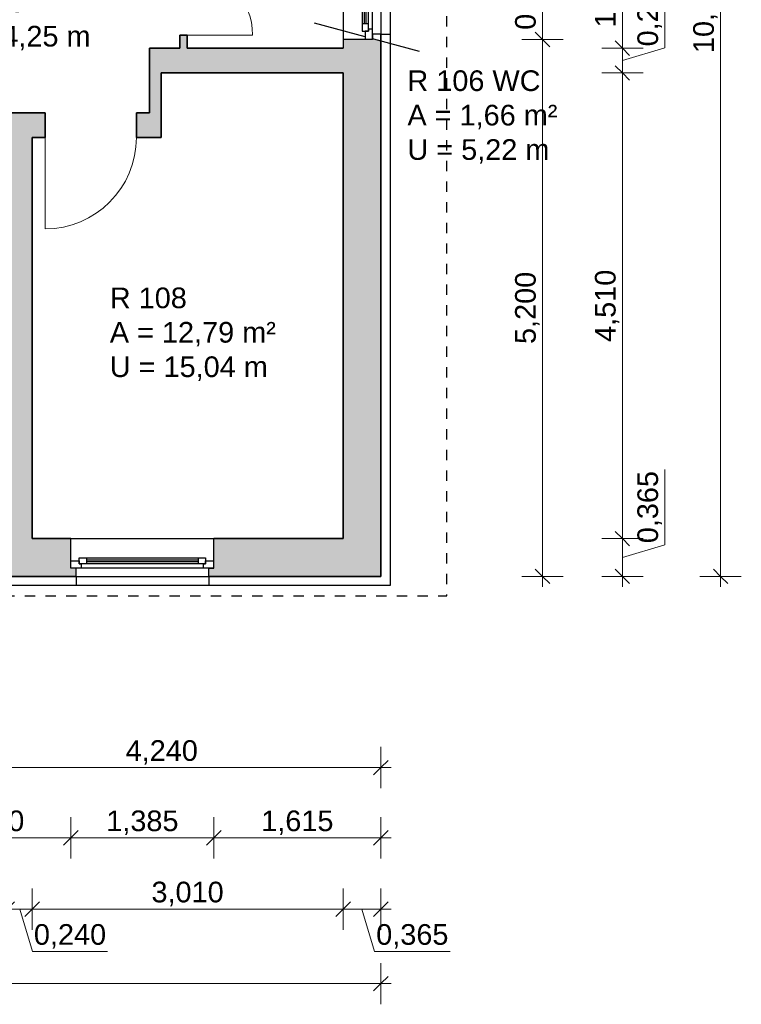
# Model space of a CAD drawing. Header units: millimetres. Extents: x 5 to 471, y 35 to 84.
# Tile 11 of 34: x 140.76 to 147.74, y 35.48 to 45.02. Entities that reach past the tile are written whole.
import ezdxf

# ---------------------------------------------------------------- set-up
doc = ezdxf.new("R2010")
doc.units = ezdxf.units.MM
doc.header["$MEASUREMENT"] = 0
doc.linetypes.add('Punktlinie_ eng', pattern=[0.088194, 0, -0.088194])
doc.linetypes.add('Wipeout_Contour', pattern=[1, 0, -1])
for name, color, linetype, lineweight in [('1 Wandschnitt', 250, 'Continuous', 35), ('2 Türen', 252, 'Continuous', 18), ('3 Raumstempel', 251, 'Continuous', 15), ('4 Schraffuren', 252, 'Continuous', 13), ('5 Bemassung', 250, 'Continuous', 15)]:
    doc.layers.add(name, color=color, linetype=linetype, lineweight=lineweight)
for name, color, linetype in [('R_NT_HIDDEN', 7, 'Continuous'), ('R_TR_AUSSENWAND', 7, 'Continuous'), ('R_TR_DACH', 7, 'Continuous'), ('RAUM', 7, 'Continuous')]:
    doc.layers.add(name, color=color, linetype=linetype)
doc.styles.add('Cord 50', font='ARIAL.TTF', dxfattribs={"height": 0.2})
doc.styles.get("Standard").update_dxf_attribs({"font": 'txt', "bigfont": 'BIGFONT.SHX'})
doc.dimstyles.new('Cord 50', dxfattribs={"dimscale": 0, "dimtxt": 1, "dimasz": 0.005, "dimexe": 0.01, "dimexo": 0.03, "dimgap": 0.027, "dimtad": 1, "dimdec": 3, "dimzin": 0, "dimdsep": 46, "dimlunit": 6, "dimtxsty": 'Cord 50', "dimblk": 'MASSKETTE', "dimcen": 0.009, "dimse1": 1, "dimse2": 1, "dimclrd": 256, "dimclre": 256, "dimclrt": 256, "dimazin": 0, "dimtfac": 1, "dimtdec": 3, "dimtmove": 1, "dimatfit": 3, "dimldrblk": 'MASSKETTE', "dimfxl": 1, "dimtolj": 1, "dimtzin": 0, "dimlwd": -1, "dimlwe": -1, "dimarcsym": 0})

# ---------------------------------------------------------------- blocks, each defined once
blk = doc.blocks.new('Dachfläche_2_9', base_point=(139.5761, 50.8083))
at = {"layer": 'R_TR_DACH', "linetype": 'Punktlinie_ eng', "flags": 128}
blk.add_lwpolyline([(139.5761, 50.8083), (139.5761, 39.4383), (144.8911, 39.4383), (144.8911, 50.8083)], close=True, dxfattribs=at)
blk = doc.blocks.new('1-Flügelfenster 14_3')
at = {"layer": 'R_TR_AUSSENWAND', "linetype": 'Continuous'}
for p, q in [((-0.3925, 0.08), (0.3925, 0.08)), ((-0.4425, -0.285), (0.4425, -0.285))]:
    blk.add_line(p, q, dxfattribs=at)
at = {"color": 254, "linetype": 'Wipeout_Contour', "lineweight": 0, "ltscale": 2.990836}
blk.add_wipeout([(-0.3425, 0), (-0.3425, -0.04), (0.3425, -0.04), (0.3425, 0)], dxfattribs=at).dxf.layer = 'R_TR_AUSSENWAND'
at = {"color": 254, "linetype": 'Wipeout_Contour', "lineweight": 0, "ltscale": 4.470569}
blk.add_wipeout([(-0.4425, -0.07), (-0.3625, -0.07), (-0.3625, -0.04), (-0.3425, -0.04), (-0.3425, 0), (-0.4425, 0)], dxfattribs=at).dxf.layer = 'R_TR_AUSSENWAND'
at = {"color": 254, "linetype": 'Wipeout_Contour', "lineweight": 0, "ltscale": 4.439402}
blk.add_wipeout([(0.4425, 0), (0.3425, 0), (0.3425, -0.04), (0.3625, -0.04), (0.3625, -0.07), (0.4425, -0.07)], dxfattribs=at).dxf.layer = 'R_TR_AUSSENWAND'
at = {"color": 254, "linetype": 'Wipeout_Contour', "lineweight": 0, "ltscale": 2.951685}
blk.add_wipeout([(-0.2925, -0.04), (-0.2925, -0.06), (0.2925, -0.06), (0.2925, -0.04)], dxfattribs=at).dxf.layer = 'R_TR_AUSSENWAND'
at = {"layer": 'R_TR_AUSSENWAND', "linetype": 'Continuous'}
for p, q in [((-0.4425, 0), (-0.4425, -0.07)), ((0.4425, 0), (0.4425, -0.07))]:
    blk.add_line(p, q, dxfattribs=at)
at = {"color": 254, "linetype": 'Wipeout_Contour', "lineweight": 0, "ltscale": 2.957543}
blk.add_wipeout([(-0.2925, -0.08), (-0.2925, -0.1), (0.2925, -0.1), (0.2925, -0.08)], dxfattribs=at).dxf.layer = 'R_TR_AUSSENWAND'
at = {"color": 254, "linetype": 'Wipeout_Contour', "lineweight": 0, "ltscale": 3.00026}
blk.add_wipeout([(-0.3625, -0.04), (-0.3625, -0.1), (-0.2925, -0.1), (-0.2925, -0.04)], dxfattribs=at).dxf.layer = 'R_TR_AUSSENWAND'
at = {"color": 254, "linetype": 'Wipeout_Contour', "lineweight": 0, "ltscale": 2.994327}
blk.add_wipeout([(0.2925, -0.04), (0.2925, -0.1), (0.3625, -0.1), (0.3625, -0.04)], dxfattribs=at).dxf.layer = 'R_TR_AUSSENWAND'
at = {"layer": 'R_TR_AUSSENWAND', "linetype": 'Continuous'}
for p, q in [((-0.3425, 0), (-0.4425, 0)), ((-0.3925, 0), (-0.4425, 0)), ((0.3425, 0), (-0.3425, 0)), ((-0.3425, -0.04), (-0.3425, 0)), ((0.4425, 0), (0.3425, 0)), ((0.3425, 0), (0.3425, -0.04)), ((0.3925, 0), (0.4425, 0)), ((-0.4425, -0.07), (-0.3625, -0.07)), ((-0.3625, -0.07), (-0.3625, -0.04)), ((-0.3625, -0.04), (-0.3425, -0.04)), ((-0.3625, -0.04), (-0.3625, -0.1)), ((0.3425, -0.04), (0.3625, -0.04)), ((0.3625, -0.04), (0.3625, -0.07)), ((0.3625, -0.1), (0.3625, -0.04)), ((0.3625, -0.07), (0.4425, -0.07))]:
    blk.add_line(p, q, dxfattribs=at)
at = {"color": 254, "linetype": 'Wipeout_Contour', "lineweight": 0, "ltscale": 2.954189}
blk.add_wipeout([(-0.2925, -0.08), (0.2925, -0.08), (0.2925, -0.06), (-0.2925, -0.06)], dxfattribs=at).dxf.layer = 'R_TR_AUSSENWAND'
at = {"layer": 'R_TR_AUSSENWAND', "linetype": 'Continuous'}
for p, q in [((-0.2925, -0.04), (-0.3625, -0.04)), ((0.2925, -0.04), (-0.2925, -0.04)), ((-0.2925, -0.1), (-0.2925, -0.04)), ((0.2925, -0.06), (-0.2925, -0.06)), ((-0.2925, -0.08), (0.2925, -0.08)), ((0.2925, -0.04), (0.2925, -0.1)), ((0.3625, -0.04), (0.2925, -0.04)), ((-0.3625, -0.1), (-0.2925, -0.1)), ((-0.2925, -0.1), (0.2925, -0.1)), ((0.2925, -0.1), (0.3625, -0.1))]:
    blk.add_line(p, q, dxfattribs=at)
blk = doc.blocks.new('1-Flügelfenster 14_2')
at = {"layer": 'R_TR_AUSSENWAND', "linetype": 'Continuous'}
for p, q in [((-0.6425, 0.08), (0.6425, 0.08)), ((-0.6925, -0.285), (0.6925, -0.285))]:
    blk.add_line(p, q, dxfattribs=at)
at = {"color": 254, "linetype": 'Wipeout_Contour', "lineweight": 0, "ltscale": 3.397843}
blk.add_wipeout([(-0.5925, 0), (-0.5925, -0.04), (0.5925, -0.04), (0.5925, 0)], dxfattribs=at).dxf.layer = 'R_TR_AUSSENWAND'
at = {"color": 254, "linetype": 'Wipeout_Contour', "lineweight": 0, "ltscale": 5.415648}
blk.add_wipeout([(-0.6925, -0.07), (-0.6125, -0.07), (-0.6125, -0.04), (-0.5925, -0.04), (-0.5925, 0), (-0.6925, 0)], dxfattribs=at).dxf.layer = 'R_TR_AUSSENWAND'
at = {"color": 254, "linetype": 'Wipeout_Contour', "lineweight": 0, "ltscale": 5.399769}
blk.add_wipeout([(0.6925, 0), (0.5925, 0), (0.5925, -0.04), (0.6125, -0.04), (0.6125, -0.07), (0.6925, -0.07)], dxfattribs=at).dxf.layer = 'R_TR_AUSSENWAND'
at = {"color": 254, "linetype": 'Wipeout_Contour', "lineweight": 0, "ltscale": 3.306582}
blk.add_wipeout([(-0.5425, -0.04), (-0.5425, -0.06), (0.5425, -0.06), (0.5425, -0.04)], dxfattribs=at).dxf.layer = 'R_TR_AUSSENWAND'
at = {"layer": 'R_TR_AUSSENWAND', "linetype": 'Continuous'}
for p, q in [((-0.6925, 0), (-0.6925, -0.07)), ((0.6925, 0), (0.6925, -0.07))]:
    blk.add_line(p, q, dxfattribs=at)
at = {"color": 254, "linetype": 'Wipeout_Contour', "lineweight": 0, "ltscale": 3.310564}
blk.add_wipeout([(-0.5425, -0.08), (-0.5425, -0.1), (0.5425, -0.1), (0.5425, -0.08)], dxfattribs=at).dxf.layer = 'R_TR_AUSSENWAND'
at = {"color": 254, "linetype": 'Wipeout_Contour', "lineweight": 0, "ltscale": 3.394142}
blk.add_wipeout([(-0.6125, -0.04), (-0.6125, -0.1), (-0.5425, -0.1), (-0.5425, -0.04)], dxfattribs=at).dxf.layer = 'R_TR_AUSSENWAND'
at = {"color": 254, "linetype": 'Wipeout_Contour', "lineweight": 0, "ltscale": 3.394929}
blk.add_wipeout([(0.5425, -0.04), (0.5425, -0.1), (0.6125, -0.1), (0.6125, -0.04)], dxfattribs=at).dxf.layer = 'R_TR_AUSSENWAND'
at = {"layer": 'R_TR_AUSSENWAND', "linetype": 'Continuous'}
for p, q in [((-0.5925, 0), (-0.6925, 0)), ((-0.6425, 0), (-0.6925, 0)), ((0.5925, 0), (-0.5925, 0)), ((-0.5925, -0.04), (-0.5925, 0)), ((0.6925, 0), (0.5925, 0)), ((0.5925, 0), (0.5925, -0.04)), ((0.6425, 0), (0.6925, 0)), ((-0.6925, -0.07), (-0.6125, -0.07)), ((-0.6125, -0.07), (-0.6125, -0.04)), ((-0.6125, -0.04), (-0.5925, -0.04)), ((-0.6125, -0.04), (-0.6125, -0.1)), ((0.5925, -0.04), (0.6125, -0.04)), ((0.6125, -0.04), (0.6125, -0.07)), ((0.6125, -0.1), (0.6125, -0.04)), ((0.6125, -0.07), (0.6925, -0.07))]:
    blk.add_line(p, q, dxfattribs=at)
at = {"color": 254, "linetype": 'Wipeout_Contour', "lineweight": 0, "ltscale": 3.308288}
blk.add_wipeout([(-0.5425, -0.08), (0.5425, -0.08), (0.5425, -0.06), (-0.5425, -0.06)], dxfattribs=at).dxf.layer = 'R_TR_AUSSENWAND'
at = {"layer": 'R_TR_AUSSENWAND', "linetype": 'Continuous'}
for p, q in [((-0.5425, -0.04), (-0.6125, -0.04)), ((0.5425, -0.04), (-0.5425, -0.04)), ((-0.5425, -0.1), (-0.5425, -0.04)), ((0.5425, -0.06), (-0.5425, -0.06)), ((-0.5425, -0.08), (0.5425, -0.08)), ((0.5425, -0.04), (0.5425, -0.1)), ((0.6125, -0.04), (0.5425, -0.04)), ((-0.6125, -0.1), (-0.5425, -0.1)), ((-0.5425, -0.1), (0.5425, -0.1)), ((0.5425, -0.1), (0.6125, -0.1))]:
    blk.add_line(p, q, dxfattribs=at)
blk = doc.blocks.new('MASSKETTE')
at = {"layer": '5 Bemassung'}
for p, q in [((0, -40), (0, 40)), ((0, 0), (-40, 0)), ((-14.1, -14.1), (0, 0)), ((0, 0), (14.1, 14.1)), ((0, 0), (20, 0)), ((0, 0), (0, 0))]:
    blk.add_line(p, q, dxfattribs=at)
blk = doc.blocks.new('*D530')
at = {"layer": '5 Bemassung'}
blk.add_line((145.8166, 45.7083), (145.8166, 44.8333), dxfattribs=at)
at = {"layer": 'Defpoints', "color": 0}
for p in [(143.8861, 45.7133), (143.8861, 44.8283), (145.8166, 44.8283)]:
    blk.add_point(p, dxfattribs=at)
at = {"layer": '5 Bemassung', "xscale": 0.005000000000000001, "yscale": 0.005000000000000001, "zscale": 0.005000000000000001}
for p, rotation in [((145.8166, 45.7133), 90), ((145.8166, 44.8283), 270)]:
    blk.add_blockref('MASSKETTE', p, dxfattribs=dict(at, rotation=rotation))
at = {"layer": '5 Bemassung', "insert": (145.6695, 45.2708), "char_height": 0.2, "attachment_point": 5, "rotation": 90, "style": 'Cord 50'}
blk.add_mtext('\\A1;0,885', dxfattribs=at)
blk = doc.blocks.new('*D531')
at = {"layer": '5 Bemassung'}
blk.add_line((145.8166, 44.8233), (145.8166, 39.6333), dxfattribs=at)
at = {"layer": 'Defpoints', "color": 0}
for p in [(143.8861, 44.8283), (144.2511, 39.6283), (145.8166, 39.6283)]:
    blk.add_point(p, dxfattribs=at)
at = {"layer": '5 Bemassung', "xscale": 0.005000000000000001, "yscale": 0.005000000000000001, "zscale": 0.005000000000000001}
for p, rotation in [((145.8166, 44.8283), 90), ((145.8166, 39.6283), 270)]:
    blk.add_blockref('MASSKETTE', p, dxfattribs=dict(at, rotation=rotation))
at = {"layer": '5 Bemassung', "insert": (145.6695, 42.2283), "char_height": 0.2, "attachment_point": 5, "rotation": 90, "style": 'Cord 50'}
blk.add_mtext('\\A1;5,200', dxfattribs=at)
blk = doc.blocks.new('*D537')
at = {"layer": '5 Bemassung'}
blk.add_line((146.5898, 45.8383), (146.5898, 44.7483), dxfattribs=at)
at = {"layer": 'Defpoints', "color": 0}
for p in [(143.8861, 45.8433), (143.8861, 44.7433), (146.5898, 44.7433)]:
    blk.add_point(p, dxfattribs=at)
at = {"layer": '5 Bemassung', "xscale": 0.005000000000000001, "yscale": 0.005000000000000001, "zscale": 0.005000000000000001}
for p, rotation in [((146.5898, 45.8433), 90), ((146.5898, 44.7433), 270)]:
    blk.add_blockref('MASSKETTE', p, dxfattribs=dict(at, rotation=rotation))
at = {"layer": '5 Bemassung', "insert": (146.4427, 45.2933), "char_height": 0.2, "attachment_point": 5, "rotation": 90, "style": 'Cord 50'}
blk.add_mtext('\\A1;1,100', dxfattribs=at)
blk = doc.blocks.new('*D538')
at = {"layer": '5 Bemassung'}
for p, q in [((147.0006, 45.4739), (147.0006, 44.7465)), ((147.0006, 44.7465), (146.5898, 44.6233)), ((146.5898, 44.7383), (146.5898, 44.5083))]:
    blk.add_line(p, q, dxfattribs=at)
at = {"layer": 'Defpoints', "color": 0}
for p in [(143.8861, 44.7433), (143.8861, 44.5033), (146.5898, 44.5033)]:
    blk.add_point(p, dxfattribs=at)
at = {"layer": '5 Bemassung', "xscale": 0.005000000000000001, "yscale": 0.005000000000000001, "zscale": 0.005000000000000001}
for p, rotation in [((146.5898, 44.7433), 90), ((146.5898, 44.5033), 270)]:
    blk.add_blockref('MASSKETTE', p, dxfattribs=dict(at, rotation=rotation))
at = {"layer": '5 Bemassung', "insert": (146.8535, 45.1102), "char_height": 0.2, "attachment_point": 5, "rotation": 90, "style": 'Cord 50'}
blk.add_mtext('\\A1;0,240', dxfattribs=at)
blk = doc.blocks.new('*D539')
at = {"layer": '5 Bemassung'}
blk.add_line((146.5898, 44.4983), (146.5898, 39.9983), dxfattribs=at)
at = {"layer": 'Defpoints', "color": 0}
for p in [(143.8861, 44.5033), (143.8861, 39.9933), (146.5898, 39.9933)]:
    blk.add_point(p, dxfattribs=at)
at = {"layer": '5 Bemassung', "xscale": 0.005000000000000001, "yscale": 0.005000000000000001, "zscale": 0.005000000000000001}
for p, rotation in [((146.5898, 44.5033), 90), ((146.5898, 39.9933), 270)]:
    blk.add_blockref('MASSKETTE', p, dxfattribs=dict(at, rotation=rotation))
at = {"layer": '5 Bemassung', "insert": (146.4427, 42.2483), "char_height": 0.2, "attachment_point": 5, "rotation": 90, "style": 'Cord 50'}
blk.add_mtext('\\A1;4,510', dxfattribs=at)
blk = doc.blocks.new('*D540')
at = {"layer": '5 Bemassung'}
for p, q in [((147.0006, 40.6636), (147.0006, 39.934)), ((146.5898, 39.9883), (146.5898, 39.6333)), ((147.0006, 39.934), (146.5898, 39.8108))]:
    blk.add_line(p, q, dxfattribs=at)
at = {"layer": 'Defpoints', "color": 0}
for p in [(143.8861, 39.9933), (144.2511, 39.6283), (146.5898, 39.6283)]:
    blk.add_point(p, dxfattribs=at)
at = {"layer": '5 Bemassung', "xscale": 0.005000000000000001, "yscale": 0.005000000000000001, "zscale": 0.005000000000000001}
for p, rotation in [((146.5898, 39.9933), 90), ((146.5898, 39.6283), 270)]:
    blk.add_blockref('MASSKETTE', p, dxfattribs=dict(at, rotation=rotation))
at = {"layer": '5 Bemassung', "insert": (146.8535, 40.2988), "char_height": 0.2, "attachment_point": 5, "rotation": 90, "style": 'Cord 50'}
blk.add_mtext('\\A1;0,365', dxfattribs=at)
blk = doc.blocks.new('*D541')
at = {"layer": '5 Bemassung'}
blk.add_line((147.5408, 50.6133), (147.5408, 39.6333), dxfattribs=at)
at = {"layer": 'Defpoints', "color": 0}
for p in [(144.2511, 50.6183), (144.2511, 39.6283), (147.5408, 39.6283)]:
    blk.add_point(p, dxfattribs=at)
at = {"layer": '5 Bemassung', "xscale": 0.005000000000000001, "yscale": 0.005000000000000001, "zscale": 0.005000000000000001}
for p, rotation in [((147.5408, 50.6183), 90), ((147.5408, 39.6283), 270)]:
    blk.add_blockref('MASSKETTE', p, dxfattribs=dict(at, rotation=rotation))
at = {"layer": '5 Bemassung', "insert": (147.3937, 45.1233), "char_height": 0.2, "attachment_point": 5, "rotation": 90, "style": 'Cord 50'}
blk.add_mtext('\\A1;10,990', dxfattribs=at)
blk = doc.blocks.new('*D544')
at = {"layer": '5 Bemassung'}
blk.add_line((140.0161, 37.7757), (144.2461, 37.7757), dxfattribs=at)
at = {"layer": 'Defpoints', "color": 0}
for p in [(144.2511, 39.6283), (140.0111, 38.2283), (144.2511, 37.7757)]:
    blk.add_point(p, dxfattribs=at)
at = {"layer": '5 Bemassung', "xscale": 0.005000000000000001, "yscale": 0.005000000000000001, "zscale": 0.005000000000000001, "rotation": 180}
blk.add_blockref('MASSKETTE', (140.0111, 37.7757), dxfattribs=at)
at = {"layer": '5 Bemassung', "xscale": 0.005000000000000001, "yscale": 0.005000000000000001, "zscale": 0.005000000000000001}
blk.add_blockref('MASSKETTE', (144.2511, 37.7757), dxfattribs=at)
at = {"layer": '5 Bemassung', "insert": (142.1311, 37.9228), "char_height": 0.2, "attachment_point": 5, "style": 'Cord 50'}
blk.add_mtext('\\A1;4,240', dxfattribs=at)
blk = doc.blocks.new('*D547')
at = {"layer": '5 Bemassung'}
blk.add_line((139.6561, 37.095), (141.2461, 37.095), dxfattribs=at)
at = {"layer": 'Defpoints', "color": 0}
for p in [(139.6511, 39.9933), (141.2511, 39.8858), (141.2511, 37.095)]:
    blk.add_point(p, dxfattribs=at)
at = {"layer": '5 Bemassung', "xscale": 0.005000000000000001, "yscale": 0.005000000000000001, "zscale": 0.005000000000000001, "rotation": 180}
blk.add_blockref('MASSKETTE', (139.6511, 37.095), dxfattribs=at)
at = {"layer": '5 Bemassung', "xscale": 0.005000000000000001, "yscale": 0.005000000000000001, "zscale": 0.005000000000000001}
blk.add_blockref('MASSKETTE', (141.2511, 37.095), dxfattribs=at)
at = {"layer": '5 Bemassung', "insert": (140.4511, 37.2421), "char_height": 0.2, "attachment_point": 5, "style": 'Cord 50'}
blk.add_mtext('\\A1;1,600', dxfattribs=at)
blk = doc.blocks.new('*D548')
at = {"layer": '5 Bemassung'}
blk.add_line((141.2561, 37.095), (142.6311, 37.095), dxfattribs=at)
at = {"layer": 'Defpoints', "color": 0}
for p in [(142.6361, 39.9933), (141.2511, 39.8858), (142.6361, 37.095)]:
    blk.add_point(p, dxfattribs=at)
at = {"layer": '5 Bemassung', "xscale": 0.005000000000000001, "yscale": 0.005000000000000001, "zscale": 0.005000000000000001, "rotation": 180}
blk.add_blockref('MASSKETTE', (141.2511, 37.095), dxfattribs=at)
at = {"layer": '5 Bemassung', "xscale": 0.005000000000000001, "yscale": 0.005000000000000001, "zscale": 0.005000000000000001}
blk.add_blockref('MASSKETTE', (142.6361, 37.095), dxfattribs=at)
at = {"layer": '5 Bemassung', "insert": (141.9436, 37.2421), "char_height": 0.2, "attachment_point": 5, "style": 'Cord 50'}
blk.add_mtext('\\A1;1,385', dxfattribs=at)
blk = doc.blocks.new('*D549')
at = {"layer": '5 Bemassung'}
blk.add_line((142.6411, 37.095), (144.2461, 37.095), dxfattribs=at)
at = {"layer": 'Defpoints', "color": 0}
for p in [(142.6361, 39.9933), (144.2511, 39.6283), (144.2511, 37.095)]:
    blk.add_point(p, dxfattribs=at)
at = {"layer": '5 Bemassung', "xscale": 0.005000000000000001, "yscale": 0.005000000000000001, "zscale": 0.005000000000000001, "rotation": 180}
blk.add_blockref('MASSKETTE', (142.6361, 37.095), dxfattribs=at)
at = {"layer": '5 Bemassung', "xscale": 0.005000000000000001, "yscale": 0.005000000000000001, "zscale": 0.005000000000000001}
blk.add_blockref('MASSKETTE', (144.2511, 37.095), dxfattribs=at)
at = {"layer": '5 Bemassung', "insert": (143.4436, 37.2421), "char_height": 0.2, "attachment_point": 5, "style": 'Cord 50'}
blk.add_mtext('\\A1;1,615', dxfattribs=at)
blk = doc.blocks.new('*D552')
at = {"layer": '5 Bemassung'}
for p, q in [((140.6411, 36.4054), (140.8711, 36.4054)), ((140.8793, 35.9946), (140.7561, 36.4054)), ((141.6067, 35.9946), (140.8793, 35.9946))]:
    blk.add_line(p, q, dxfattribs=at)
at = {"layer": 'Defpoints', "color": 0}
for p in [(140.6361, 39.9933), (140.8761, 39.9933), (140.8761, 36.4054)]:
    blk.add_point(p, dxfattribs=at)
at = {"layer": '5 Bemassung', "xscale": 0.005000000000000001, "yscale": 0.005000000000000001, "zscale": 0.005000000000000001, "rotation": 180}
blk.add_blockref('MASSKETTE', (140.6361, 36.4054), dxfattribs=at)
at = {"layer": '5 Bemassung', "xscale": 0.005000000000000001, "yscale": 0.005000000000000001, "zscale": 0.005000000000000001}
blk.add_blockref('MASSKETTE', (140.8761, 36.4054), dxfattribs=at)
at = {"layer": '5 Bemassung', "insert": (141.243, 36.1417), "char_height": 0.2, "attachment_point": 5, "style": 'Cord 50'}
blk.add_mtext('\\A1;0,240', dxfattribs=at)
blk = doc.blocks.new('*D553')
at = {"layer": '5 Bemassung'}
blk.add_line((140.8811, 36.4054), (143.8811, 36.4054), dxfattribs=at)
at = {"layer": 'Defpoints', "color": 0}
for p in [(140.8761, 39.9933), (143.8861, 39.9933), (143.8861, 36.4054)]:
    blk.add_point(p, dxfattribs=at)
at = {"layer": '5 Bemassung', "xscale": 0.005000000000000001, "yscale": 0.005000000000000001, "zscale": 0.005000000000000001, "rotation": 180}
blk.add_blockref('MASSKETTE', (140.8761, 36.4054), dxfattribs=at)
at = {"layer": '5 Bemassung', "xscale": 0.005000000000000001, "yscale": 0.005000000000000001, "zscale": 0.005000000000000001}
blk.add_blockref('MASSKETTE', (143.8861, 36.4054), dxfattribs=at)
at = {"layer": '5 Bemassung', "insert": (142.3811, 36.5525), "char_height": 0.2, "attachment_point": 5, "style": 'Cord 50'}
blk.add_mtext('\\A1;3,010', dxfattribs=at)
blk = doc.blocks.new('*D554')
at = {"layer": '5 Bemassung'}
for p, q in [((143.8911, 36.4054), (144.2461, 36.4054)), ((144.1918, 35.9946), (144.0686, 36.4054)), ((144.9214, 35.9946), (144.1918, 35.9946))]:
    blk.add_line(p, q, dxfattribs=at)
at = {"layer": 'Defpoints', "color": 0}
for p in [(143.8861, 39.9933), (144.2511, 39.6283), (144.2511, 36.4054)]:
    blk.add_point(p, dxfattribs=at)
at = {"layer": '5 Bemassung', "xscale": 0.005000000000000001, "yscale": 0.005000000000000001, "zscale": 0.005000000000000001, "rotation": 180}
blk.add_blockref('MASSKETTE', (143.8861, 36.4054), dxfattribs=at)
at = {"layer": '5 Bemassung', "xscale": 0.005000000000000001, "yscale": 0.005000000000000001, "zscale": 0.005000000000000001}
blk.add_blockref('MASSKETTE', (144.2511, 36.4054), dxfattribs=at)
at = {"layer": '5 Bemassung', "insert": (144.5566, 36.1417), "char_height": 0.2, "attachment_point": 5, "style": 'Cord 50'}
blk.add_mtext('\\A1;0,365', dxfattribs=at)
blk = doc.blocks.new('*D555')
at = {"layer": '5 Bemassung'}
blk.add_line((134.7661, 35.6838), (144.2461, 35.6838), dxfattribs=at)
at = {"layer": 'Defpoints', "color": 0}
for p in [(134.7611, 39.6283), (144.2511, 39.6283), (144.2511, 35.6838)]:
    blk.add_point(p, dxfattribs=at)
at = {"layer": '5 Bemassung', "xscale": 0.005000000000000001, "yscale": 0.005000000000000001, "zscale": 0.005000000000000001, "rotation": 180}
blk.add_blockref('MASSKETTE', (134.7611, 35.6838), dxfattribs=at)
at = {"layer": '5 Bemassung', "xscale": 0.005000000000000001, "yscale": 0.005000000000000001, "zscale": 0.005000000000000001}
blk.add_blockref('MASSKETTE', (144.2511, 35.6838), dxfattribs=at)
at = {"layer": '5 Bemassung', "insert": (139.5061, 35.8309), "char_height": 0.2, "attachment_point": 5, "style": 'Cord 50'}
blk.add_mtext('\\A1;9,490', dxfattribs=at)

msp = doc.modelspace()

# ---------------------------------------------------------------- hatches: boundary and pattern name
at = {"layer": '4 Schraffuren'}
h = msp.add_hatch(color=256, dxfattribs=at)
h.paths.add_polyline_path([(139.37609, 44.1183), (139.37609, 43.8783), (139.57609, 43.8783), (139.57609, 44.1183)])
h.paths.add_polyline_path([(138.95609, 43.8783), (138.95609, 44.1183), (138.95509, 44.1183), (135.12609, 44.1183), (135.12609, 44.6183), (135.12609, 44.6183), (134.91109, 44.6183), (134.84109, 44.6183), (134.84109, 44.6683), (134.76109, 44.6683), (134.76109, 44.6683), (134.76109, 39.6283), (136.01109, 39.6283), (136.01209, 39.6283), (136.68109, 39.6283), (136.68109, 39.6283), (136.68109, 39.7433), (136.63109, 39.7433), (136.63109, 39.8133), (136.63109, 39.9933), (136.63109, 39.9933), (135.12609, 39.9933), (135.12609, 43.8783)])
h.paths.add_polyline_path([(139.65109, 39.6283), (140.01109, 39.6283), (141.30109, 39.6283), (141.30109, 39.6283), (141.30109, 39.7083), (141.25109, 39.7083), (141.25109, 39.7783), (141.25109, 39.9933), (141.25109, 39.9933), (140.87609, 39.9933), (140.87609, 43.8783), (141.00109, 43.8783), (141.00109, 44.1183), (141.00109, 44.1183), (140.51109, 44.1183), (140.51109, 44.1183), (140.51109, 43.8783), (140.63609, 43.8783), (140.63609, 39.9933), (139.65109, 39.9933), (139.65109, 39.9933), (139.65109, 39.7533), (139.65109, 39.6833), (139.65109, 39.6283)])
h.paths.add_polyline_path([(144.10109, 44.8283), (143.88609, 44.8283), (143.88609, 44.8283), (143.88609, 44.7433), (142.37609, 44.7433), (142.37609, 44.8683), (142.30609, 44.8683), (142.30609, 44.7433), (142.01109, 44.7433), (142.01109, 44.1183), (141.88609, 44.1183), (141.88609, 44.1183), (141.88609, 43.8783), (142.12609, 43.8783), (142.12609, 44.5033), (143.88609, 44.5033), (143.88609, 39.9933), (142.63609, 39.9933), (142.63609, 39.9933), (142.63609, 39.7783), (142.63609, 39.7083), (142.58609, 39.7083), (142.58609, 39.6283), (142.58609, 39.6283), (144.25109, 39.6283), (144.25109, 44.8128), (144.17109, 44.83424), (144.17109, 44.8283)])

# ---------------------------------------------------------------- linework, layer by layer
at = {"layer": '1 Wandschnitt', "linetype": 'Continuous'}
for p, q in [((142.37609, 44.8683), (142.30609, 44.8683)), ((142.30609, 44.8683), (142.30609, 44.7433)), ((142.37609, 44.7433), (142.37609, 44.8683)), ((144.25109, 39.6283), (144.25109, 44.8783)), ((142.30609, 44.7433), (142.01109, 44.7433)), ((142.01109, 44.7433), (142.01109, 44.1183)), ((143.88609, 44.7433), (142.37609, 44.7433)), ((142.12609, 44.5033), (143.88609, 44.5033)), ((142.12609, 43.8783), (142.12609, 44.5033)), ((143.88609, 44.5033), (143.88609, 39.9933)), ((141.00109, 44.1183), (140.51109, 44.1183)), ((141.00109, 43.8783), (141.00109, 44.1183)), ((141.88609, 43.8783), (141.88609, 44.1183)), ((142.01109, 44.1183), (141.88609, 44.1183)), ((140.87609, 43.8783), (141.00109, 43.8783)), ((140.87609, 39.9933), (140.87609, 43.8783)), ((141.88609, 43.8783), (142.12609, 43.8783)), ((141.25109, 39.9933), (140.87609, 39.9933)), ((143.88609, 39.9933), (142.63609, 39.9933)), ((140.01109, 39.6283), (141.30109, 39.6283)), ((142.58609, 39.6283), (144.25109, 39.6283))]:
    msp.add_line(p, q, dxfattribs=at)
at = {"layer": '2 Türen', "linetype": 'Continuous'}
for p, q in [((142.37609, 44.8683), (143.01109, 44.8683)), ((141.00109, 43.8783), (141.00109, 42.9933))]:
    msp.add_line(p, q, dxfattribs=at)
for centre, radius, start, end in [((142.37609, 44.8683), 0.635, 0, 90), ((141.00109, 43.8783), 0.885, 270, 0)]:
    msp.add_arc(centre, radius, start, end, dxfattribs=at)
at = {"layer": 'R_NT_HIDDEN', "linetype": 'Continuous'}
for p, q in [((144.34109, 50.7083), (144.34109, 39.5383)), ((144.25109, 44.8783), (144.34109, 44.8783)), ((141.30109, 39.6283), (141.30109, 39.5383)), ((142.58609, 39.6283), (142.58609, 39.5383)), ((144.34109, 39.5383), (134.67109, 39.5383))]:
    msp.add_line(p, q, dxfattribs=at)
at = {"layer": 'R_TR_AUSSENWAND', "linetype": 'Continuous'}
for p, q in [((144.10109, 44.8283), (143.88609, 44.8283)), ((143.88609, 44.8283), (143.88609, 44.7433)), ((144.17109, 44.8283), (144.10109, 44.8283)), ((144.25109, 44.8783), (144.17109, 44.8783)), ((144.17109, 44.8783), (144.17109, 44.8283)), ((141.25109, 39.7783), (141.25109, 39.9933)), ((142.63609, 39.7783), (142.63609, 39.9933)), ((141.25109, 39.7083), (141.25109, 39.7783)), ((142.63609, 39.7083), (142.63609, 39.7783)), ((141.30109, 39.7083), (141.25109, 39.7083)), ((141.30109, 39.6283), (141.30109, 39.7083)), ((142.58609, 39.6283), (142.58609, 39.7083)), ((142.58609, 39.7083), (142.63609, 39.7083))]:
    msp.add_line(p, q, dxfattribs=at)
at = {"layer": 'RAUM', "linetype": 'Continuous'}
msp.add_line((144.62598, 44.71235), (143.61032, 44.9845), dxfattribs=at)

# ---------------------------------------------------------------- block references
at = {"layer": 'R_TR_DACH', "linetype": 'Continuous'}
msp.add_blockref('Dachfläche_2_9', (139.57609, 50.8083), dxfattribs=at)

# ---------------------------------------------------------------- texts
at = {"layer": '3 Raumstempel', "char_height": 0.2, "width": 3.3667603, "attachment_point": 1}
for s, insert in [('\\fArial|b0|i0;R 107 Flur\\PA = 7,62 m²\\PU = 14,25 m', (139.91238, 45.62634)), ('\\fArial|b0|i0;R 106 WC\\PA = 1,66 m²\\PU = 5,22 m', (144.50908, 44.52852)), ('\\fArial|b0|i0;R 108\\PA = 12,79 m²\\PU = 15,04 m', (141.62833, 42.42522))]:
    msp.add_mtext(s, dxfattribs=dict(at, insert=insert))

# ---------------------------------------------------------------- dimensions: what is measured, and where the dimension line sits
at = {"layer": '5 Bemassung'}
for base, p1, p2, picture, middle in [((146.58982, 39.9933), (143.88609, 44.5033), (143.88609, 39.9933), '*D539', (146.44272, 42.2483)), ((146.58982, 39.6283), (143.88609, 39.9933), (144.25109, 39.6283), '*D540', (146.85352, 39.96104))]:
    dim = msp.add_linear_dim(base=base, p1=p1, p2=p2, angle=90, dimstyle='Cord 50', override={"dimscale": 1}, dxfattribs=at)
    dim.commit()
    dim.dimension.update_dxf_attribs({"geometry": picture, "text_midpoint": middle})
dim = msp.add_linear_dim(base=(144.25109, 36.40541), p1=(143.88609, 39.9933), p2=(144.25109, 39.6283), dimstyle='Cord 50', override={"dimscale": 1}, dxfattribs=at)
dim.commit()
dim.dimension.update_dxf_attribs({"geometry": '*D554', "text_midpoint": (144.21883, 36.14171)})

# ---------------------------------------------------------------- next in the draw order: block references
at = {"layer": 'R_TR_AUSSENWAND', "linetype": 'Continuous', "rotation": 270}
msp.add_blockref('1-Flügelfenster 14_3', (144.17109, 45.2708), dxfattribs=at)
at = {"layer": 'R_TR_AUSSENWAND', "linetype": 'Continuous', "xscale": -1, "rotation": 180}
msp.add_blockref('1-Flügelfenster 14_2', (141.94359, 39.7083), dxfattribs=at)

# ---------------------------------------------------------------- next in the draw order: dimensions: what is measured, and where the dimension line sits
at = {"layer": '5 Bemassung'}
for base, p1, p2, picture, middle in [((147.54085, 39.6283), (144.25109, 50.6183), (144.25109, 39.6283), '*D541', (147.39375, 45.1233)), ((146.58982, 44.7433), (143.88609, 45.8433), (143.88609, 44.7433), '*D537', (146.44272, 45.2933)), ((145.81661, 44.8283), (143.88609, 45.7133), (143.88609, 44.8283), '*D530', (145.66951, 45.2708)), ((146.58982, 44.5033), (143.88609, 44.7433), (143.88609, 44.5033), '*D538', (146.85352, 44.77354)), ((145.81661, 39.6283), (143.88609, 44.8283), (144.25109, 39.6283), '*D531', (145.66951, 42.2283))]:
    dim = msp.add_linear_dim(base=base, p1=p1, p2=p2, angle=90, dimstyle='Cord 50', override={"dimscale": 1}, dxfattribs=at)
    dim.commit()
    dim.dimension.update_dxf_attribs({"geometry": picture, "text_midpoint": middle})
for base, p1, p2, picture, middle in [((141.25109, 37.09503), (139.65109, 39.9933), (141.25109, 39.8858), '*D547', (140.45109, 37.24213)), ((140.87609, 36.40541), (140.63609, 39.9933), (140.87609, 39.9933), '*D552', (140.90633, 36.14171)), ((143.88609, 36.40541), (140.87609, 39.9933), (143.88609, 39.9933), '*D553', (142.38109, 36.55251)), ((142.63609, 37.09503), (141.25109, 39.8858), (142.63609, 39.9933), '*D548', (141.94359, 37.24213)), ((144.25109, 37.09503), (142.63609, 39.9933), (144.25109, 39.6283), '*D549', (143.44359, 37.24213)), ((144.25109, 35.68381), (134.76109, 39.6283), (144.25109, 39.6283), '*D555', (139.50609, 35.83091)), ((144.25109, 37.77572), (140.01109, 38.2283), (144.25109, 39.6283), '*D544', (142.13109, 37.92282))]:
    dim = msp.add_linear_dim(base=base, p1=p1, p2=p2, dimstyle='Cord 50', override={"dimscale": 1}, dxfattribs=at)
    dim.commit()
    dim.dimension.update_dxf_attribs({"geometry": picture, "text_midpoint": middle})

doc.saveas('drawing.dxf')
